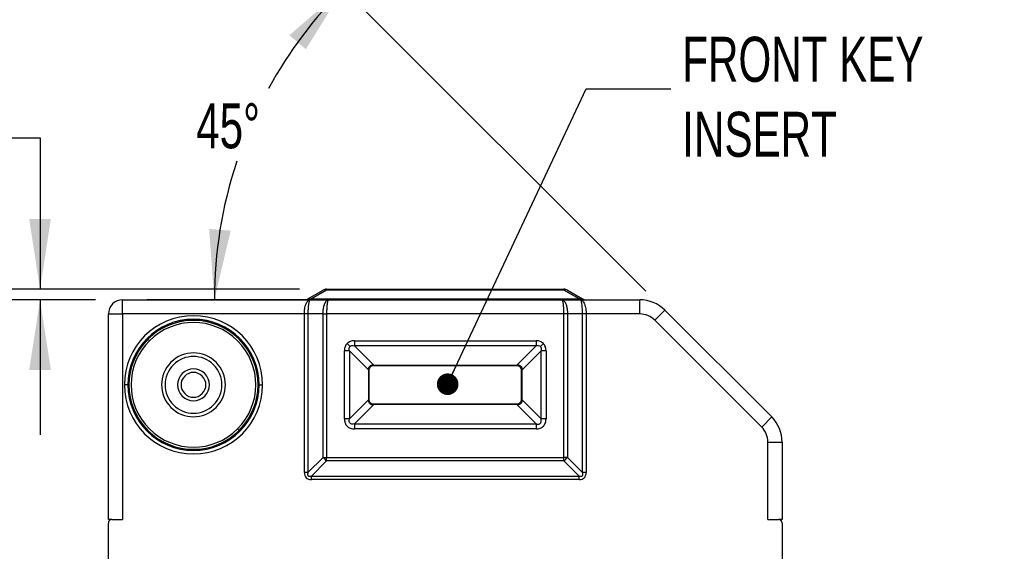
# Model space of a CAD drawing. Header units: millimetres. Extents: x 0 to 838, y 0 to 648.
# Tile 11 of 59: x 112 to 251, y 322 to 397. Entities that reach past the tile are written whole.
import ezdxf

# ---------------------------------------------------------------- set-up
doc = ezdxf.new("R2010")
doc.units = ezdxf.units.MM
doc.header["$LTSCALE"] = 3
doc.layers.add('DIMENSIONS', color=140, linetype='Continuous', lineweight=25)
doc.styles.add('SLDTEXTSTYLE0', font='TXT', dxfattribs={"width": 0.7})
doc.dimstyles.new('SLDDIMSTYLE0', dxfattribs={"dimtxt": 6.474023, "dimasz": 9.906, "dimexe": 0, "dimexo": 0.0625, "dimgap": 1.618506, "dimtad": 0, "dimtih": 1, "dimtoh": 1, "dimdec": 1, "dimrnd": 1e-09, "dimzin": 4, "dimdsep": 46, "dimtxsty": 'SLDTEXTSTYLE0', "dimsah": 1, "dimcen": 0.09, "dimadec": 0, "dimazin": 1, "dimtfac": 1, "dimtdec": 1, "dimtofl": 0, "dimtmove": 0, "dimatfit": 3, "dimfxl": 0, "dimfrac": 2, "dimtolj": 1, "dimtzin": 12, "dimarcsym": 0})
doc.dimstyles.new('SLDDIMSTYLE3', dxfattribs={"dimtxt": 6.474023, "dimasz": 9.906, "dimexe": 0, "dimexo": 0.0625, "dimgap": 1.618506, "dimtad": 0, "dimtih": 1, "dimtoh": 1, "dimdec": 1, "dimrnd": 1e-09, "dimzin": 12, "dimdsep": 46, "dimtxsty": 'SLDTEXTSTYLE0', "dimsah": 1, "dimcen": 0.09, "dimadec": 0, "dimazin": 3, "dimtfac": 1, "dimtdec": 1, "dimtmove": 0, "dimatfit": 0, "dimfxl": 0, "dimfrac": 2, "dimtolj": 1, "dimtzin": 12, "dimarcsym": 0})
doc.dimstyles.new('SLDDIMSTYLE4', dxfattribs={"dimtxt": 6.474023, "dimasz": 9.906, "dimexe": 0, "dimexo": 0.0625, "dimgap": 1.618506, "dimtad": 0, "dimtih": 1, "dimtoh": 1, "dimdec": 4, "dimlfac": 3, "dimzin": 12, "dimdsep": 46, "dimtxsty": 'SLDTEXTSTYLE0', "dimsah": 1, "dimcen": 0.09, "dimadec": 0, "dimazin": 3, "dimtfac": 1, "dimtdec": 0, "dimtofl": 0, "dimtmove": 0, "dimatfit": 3, "dimfxl": 0, "dimfrac": 2, "dimtolj": 1, "dimtzin": 12, "dimarcsym": 0})
doc.dimstyles.new('SLDDIMSTYLE5', dxfattribs={"dimtxt": 0.18, "dimasz": 3.048, "dimexe": 0, "dimexo": 0.0625, "dimgap": 0, "dimtad": 0, "dimtih": 1, "dimtoh": 1, "dimdec": 0, "dimrnd": 1e-09, "dimzin": 0, "dimdsep": 46, "dimtxsty": 'Standard', "dimblk1": 'DOT', "dimblk2": 'DOT', "dimsah": 1, "dimcen": 0.09, "dimadec": 0, "dimazin": 0, "dimtfac": 3.048, "dimtdec": 0, "dimtofl": 0, "dimtmove": 0, "dimatfit": 3, "dimldrblk": 'DOT', "dimfxl": 0, "dimfrac": 2, "dimtolj": 1, "dimtzin": 0, "dimarcsym": 0})

# ---------------------------------------------------------------- blocks, each defined once
blk = doc.blocks.new('_D')
at = {"layer": 'DIMENSIONS'}
for p, q in [((151.34, 358.9), (31.79, 358.9)), ((41.31, 358.9), (41.31, 250.61)), ((31.69, 238.87), (29.52, 238.87)), ((29.52, 238.87), (29.52, 228.58)), ((50.93, 238.87), (53.1, 238.87)), ((53.1, 238.87), (53.1, 228.58)), ((29.52, 228.58), (31.69, 228.58)), ((53.1, 228.58), (50.93, 228.58)), ((41.31, 112.9), (41.31, 227.13)), ((136.58, 112.9), (31.79, 112.9))]:
    blk.add_line(p, q, dxfattribs=at)
for points in [[(41.31, 358.9), (39.79, 349), (42.83, 349)], [(41.31, 112.9), (42.83, 122.81), (39.79, 122.81)]]:
    blk.add_solid(points, dxfattribs=at)
at = {"layer": 'DIMENSIONS', "char_height": 6.35, "attachment_point": 1, "style": 'SLDTEXTSTYLE0'}
for s, insert in [('246.0', (29, 248.51)), ('9.69', (31.69, 236.77))]:
    blk.add_mtext(s, dxfattribs=dict(at, insert=insert))
blk = doc.blocks.new('_D_4')
at = {"layer": 'DIMENSIONS'}
for p, q in [((122.58, 357.4), (66.82, 357.4)), ((76.35, 357.4), (76.35, 250.61)), ((66.73, 238.87), (64.56, 238.87)), ((64.56, 238.87), (64.56, 228.58)), ((85.97, 238.87), (88.14, 238.87)), ((88.14, 238.87), (88.14, 228.58)), ((64.56, 228.58), (66.73, 228.58)), ((88.14, 228.58), (85.97, 228.58)), ((76.35, 127.4), (76.35, 227.13)), ((127.58, 127.4), (66.82, 127.4))]:
    blk.add_line(p, q, dxfattribs=at)
for points in [[(76.35, 357.4), (74.83, 347.5), (77.87, 347.5)], [(76.35, 127.4), (77.87, 137.31), (74.83, 137.31)]]:
    blk.add_solid(points, dxfattribs=at)
at = {"layer": 'DIMENSIONS', "char_height": 6.35, "attachment_point": 1, "style": 'SLDTEXTSTYLE0'}
for s, insert in [('230.0', (64.04, 248.51)), ('9.06', (66.73, 236.77))]:
    blk.add_mtext(s, dxfattribs=dict(at, insert=insert))
blk = doc.blocks.new('_D_5')
at = {"layer": 'DIMENSIONS'}
for p, q in [((74.22, 380.28), (72.05, 380.28)), ((72.05, 380.28), (72.05, 369.99)), ((93.46, 380.28), (95.63, 380.28)), ((95.63, 380.28), (95.63, 369.99)), ((105.13, 380.28), (114.75, 380.28)), ((114.75, 380.28), (114.75, 358.9)), ((72.05, 369.99), (74.22, 369.99)), ((95.63, 369.99), (93.46, 369.99)), ((151.34, 358.9), (105.22, 358.9)), ((122.58, 357.4), (105.22, 357.4)), ((114.75, 357.4), (114.75, 338.35))]:
    blk.add_line(p, q, dxfattribs=at)
for points in [[(114.75, 358.9), (116.27, 368.81), (113.22, 368.81)], [(114.75, 357.4), (113.22, 347.5), (116.27, 347.5)]]:
    blk.add_solid(points, dxfattribs=at)
at = {"layer": 'DIMENSIONS', "char_height": 6.35, "attachment_point": 1, "style": 'SLDTEXTSTYLE0'}
for s, insert in [('1.5', (76.92, 389.92)), ('0.06', (74.22, 378.18))]:
    blk.add_mtext(s, dxfattribs=dict(at, insert=insert))
blk = doc.blocks.new('_D_6')
at = {"layer": 'DIMENSIONS'}
for p, q in [((200.16, 358.63), (150.77, 408.02)), ((185.08, 357.4), (129.8, 357.4))]:
    blk.add_line(p, q, dxfattribs=at)
for start, end in [(135, 151.2695), (161.6453, 180)]:
    blk.add_arc((201.39, 357.4), 62.06, start, end, dxfattribs=at)
for points in [[(157.5, 401.29), (149.91, 394.74), (152.23, 392.76)], [(139.32, 357.4), (141.63, 367.16), (138.59, 367.4)]]:
    blk.add_solid(points, dxfattribs=at)
at = {"layer": 'DIMENSIONS', "insert": (136.77, 385.13), "char_height": 6.35, "attachment_point": 1, "style": 'SLDTEXTSTYLE0'}
blk.add_mtext('45°', dxfattribs=at)
blk = doc.blocks.new('_Dot')
at = {"color": 0, "linetype": 'ByBlock', "lineweight": -2}
blk.add_line((-0.5, 0), (-1, 0), dxfattribs=at)
at = {"color": 0, "linetype": 'ByBlock', "const_width": 0.5}
blk.add_lwpolyline([(-0.25, 0, 1), (0.25, 0, 1)], format="xyb", close=True, dxfattribs=at)

msp = doc.modelspace()

# ---------------------------------------------------------------- linework, layer by layer
for p, q in [((152.519711, 357.536467), (154.653686, 358.768518)), ((155.153686, 358.768518), (153.019711, 357.536467)), ((155.153686, 358.902492), (155.153686, 358.768518)), ((155.153686, 358.902492), (188.617787, 358.902492)), ((188.617787, 358.768518), (155.153686, 358.768518)), ((188.617787, 358.902492), (188.617787, 358.768518)), ((190.751762, 357.536467), (188.617787, 358.768518)), ((189.117787, 358.768518), (191.251762, 357.536467)), ((126.385736, 355.402492), (126.385736, 357.402492)), ((126.385736, 357.402492), (150.385736, 357.402492)), ((150.385736, 357.402492), (152.823559, 357.402492)), ((152.823559, 357.402492), (155.421635, 357.402492)), ((153.019711, 357.536467), (153.019711, 357.402492)), ((153.019711, 357.536467), (190.751762, 357.536467)), ((155.421635, 357.402492), (188.349838, 357.402492)), ((188.349838, 357.402492), (190.947914, 357.402492)), ((190.751762, 357.536467), (190.751762, 357.402492)), ((190.947914, 357.402492), (193.385736, 357.402492)), ((193.385736, 357.402492), (199.314669, 357.402492)), ((199.314669, 355.402492), (199.314669, 357.402492)), ((201.435989, 354.523813), (202.850202, 355.938026)), ((202.850202, 355.938026), (217.92127, 340.866958)), ((124.385736, 326.402492), (124.385736, 355.402492)), ((124.385736, 355.402492), (126.385736, 355.402492)), ((126.385736, 355.402492), (126.385736, 326.402492)), ((152.019711, 355.402492), (126.385736, 355.402492)), ((135.040374, 354.402492), (134.249735, 354.402492)), ((138.521737, 354.402492), (137.731099, 354.402492)), ((152.019711, 333.036467), (152.019711, 355.402492)), ((152.519711, 355.402492), (152.019711, 355.402492)), ((152.519711, 355.402492), (152.519711, 333.036467)), ((154.653686, 355.402492), (152.519711, 355.402492)), ((154.653686, 335.170441), (154.653686, 355.402492)), ((154.653686, 355.402492), (155.153686, 355.402492)), ((188.617787, 355.402492), (155.153686, 355.402492)), ((155.153686, 355.402492), (155.153686, 335.170441)), ((188.617787, 335.170441), (188.617787, 355.402492)), ((189.117787, 355.402492), (188.617787, 355.402492)), ((189.117787, 355.402492), (189.117787, 335.170441)), ((191.251762, 355.402492), (189.117787, 355.402492)), ((191.251762, 333.036467), (191.251762, 355.402492)), ((191.751762, 355.402492), (191.251762, 355.402492)), ((191.751762, 355.402492), (191.751762, 333.036467)), ((199.314669, 355.402492), (191.751762, 355.402492)), ((216.507057, 339.452745), (201.435989, 354.523813)), ((129.951065, 351.837164), (130.163197, 351.625032)), ((159.085736, 351.616706), (184.685736, 351.616706)), ((159.085736, 351.616706), (159.085736, 350.909599)), ((184.685736, 351.616706), (184.685736, 350.909599)), ((157.671523, 340.602492), (157.671523, 350.202492)), ((158.37863, 350.202492), (157.671523, 350.202492)), ((158.458708, 350.82952), (158.05046, 351.237768)), ((158.37863, 350.202492), (158.37863, 340.602492)), ((161.095167, 347.485955), (158.37863, 350.202492)), ((184.685736, 350.909599), (159.085736, 350.909599)), ((159.085736, 350.909599), (161.802274, 348.193062)), ((181.969199, 348.193062), (184.685736, 350.909599)), ((185.392843, 350.202492), (182.676306, 347.485955)), ((185.312764, 350.82952), (185.721013, 351.237768)), ((186.09995, 350.202492), (185.392843, 350.202492)), ((185.392843, 340.602492), (185.392843, 350.202492)), ((186.09995, 350.202492), (186.09995, 340.602492)), ((161.092843, 343.402492), (161.092843, 347.402492)), ((161.16721, 347.402492), (161.092843, 347.402492)), ((161.16721, 343.402492), (161.16721, 347.402492)), ((161.885736, 348.195385), (181.885736, 348.195385)), ((161.885736, 348.121019), (161.885736, 348.195385)), ((161.885736, 348.121019), (181.885736, 348.121019)), ((181.885736, 348.121019), (181.885736, 348.195385)), ((182.67863, 347.402492), (182.604263, 347.402492)), ((182.604263, 347.402492), (182.604263, 343.402492)), ((182.67863, 347.402492), (182.67863, 343.402492)), ((127.135736, 345.402492), (126.635736, 345.402492)), ((145.635736, 345.402492), (146.135736, 345.402492)), ((158.37863, 340.602492), (161.095167, 343.31903)), ((161.16721, 343.402492), (161.092843, 343.402492)), ((182.67863, 343.402492), (182.604263, 343.402492)), ((182.676306, 343.31903), (185.392843, 340.602492)), ((161.802274, 342.611923), (159.085736, 339.895385)), ((161.885736, 342.609599), (161.885736, 342.683966)), ((181.885736, 342.683966), (161.885736, 342.683966)), ((181.885736, 342.609599), (161.885736, 342.609599)), ((181.885736, 342.609599), (181.885736, 342.683966)), ((184.685736, 339.895385), (181.969199, 342.611923)), ((158.37863, 340.602492), (157.671523, 340.602492)), ((186.09995, 340.602492), (185.392843, 340.602492)), ((216.507057, 339.452745), (217.92127, 340.866958)), ((142.820408, 338.967821), (142.608276, 339.179953)), ((159.085736, 339.895385), (159.085736, 339.188279)), ((159.085736, 339.895385), (184.685736, 339.895385)), ((184.685736, 339.188279), (159.085736, 339.188279)), ((184.685736, 339.895385), (184.685736, 339.188279)), ((217.385736, 326.402492), (217.385736, 337.331424)), ((217.385736, 337.331424), (219.385736, 337.331424)), ((219.385736, 337.331424), (219.385736, 326.402492)), ((152.519711, 333.036467), (154.653686, 335.170441)), ((155.153686, 334.670441), (153.019711, 332.536467)), ((154.653686, 335.170441), (155.153686, 335.170441)), ((155.153686, 335.170441), (188.617787, 335.170441)), ((155.153686, 334.670441), (155.153686, 335.170441)), ((188.617787, 334.670441), (155.153686, 334.670441)), ((189.117787, 335.170441), (188.617787, 335.170441)), ((188.617787, 334.670441), (188.617787, 335.170441)), ((190.751762, 332.536467), (188.617787, 334.670441)), ((189.117787, 335.170441), (191.251762, 333.036467)), ((152.519711, 333.036467), (152.019711, 333.036467)), ((153.019711, 332.536467), (190.751762, 332.536467)), ((153.019711, 332.036467), (153.019711, 332.536467)), ((190.751762, 332.036467), (153.019711, 332.036467)), ((190.751762, 332.036467), (190.751762, 332.536467)), ((191.751762, 333.036467), (191.251762, 333.036467)), ((124.885736, 326.402492), (124.385736, 326.402492)), ((124.885736, 326.402492), (126.385736, 326.402492)), ((217.385736, 326.402492), (218.885736, 326.402492)), ((219.385736, 326.402492), (218.885736, 326.402492)), ((124.385736, 318.402492), (124.385736, 325.902492)), ((219.385736, 325.902492), (219.385736, 318.402492))]:
    msp.add_line(p, q)
for centre, radius, start, end in [((155.153686, 357.902492), 1, 90, 120), ((154.903686, 358.275773), 0.552537, 63.09848852, 116.90151148), ((188.617787, 357.902492), 1, 60, 90), ((188.867787, 358.275773), 0.552537, 63.09848852, 116.90151148), ((126.385736, 355.402492), 2, 90, 180), ((152.019711, 358.402492), 1, 270, 300), ((191.751762, 358.402492), 1, 240, 270), ((199.314669, 352.402492), 5, 45, 90), ((136.385736, 345.402492), 9.75, 0, 180), ((136.385736, 345.402492), 9.25, 0, 180), ((136.385736, 345.402492), 9.1, 315, 135), ((136.385736, 345.402492), 8.8, 315, 135), ((199.314669, 352.402492), 3, 45, 90), ((136.385736, 345.402492), 9.1, 135, 315), ((136.385736, 345.402492), 8.8, 135, 315), ((136.385736, 345.402492), 4.5, 315, 135), ((136.385736, 345.402492), 4.5, 135, 315), ((136.385736, 345.402492), 4, 315, 135), ((136.385736, 345.402492), 4, 135, 315), ((136.385736, 345.402492), 2.25, 315, 135), ((136.385736, 345.402492), 1.75, 315, 135), ((160.498563, 342.114396), 5.404589, 82.88881052, 83.66229653), ((167.173832, 348.789665), 5.404589, 186.33770347, 187.11118948), ((176.59764, 348.789665), 5.404589, 352.88881052, 353.66229653), ((183.272909, 342.114396), 5.404589, 96.33770347, 97.11118948), ((136.385736, 345.402492), 2.25, 135, 315), ((136.385736, 345.402492), 1.75, 135, 315), ((136.385736, 345.402492), 9.75, 180, 0), ((136.385736, 345.402492), 9.25, 180, 0), ((160.498563, 348.690588), 5.404589, 276.33770347, 277.11118948), ((183.272909, 348.690588), 5.404589, 262.88881052, 263.66229653), ((167.173832, 342.015319), 5.404589, 172.88881052, 173.66229653), ((176.59764, 342.015319), 5.404589, 6.33770347, 7.11118948), ((214.385736, 337.331424), 5, 360, 45), ((214.385736, 337.331424), 3, 360, 45), ((156.696768, 336.713524), 2.56033, 217.06271949, 232.93728051), ((187.074705, 336.713524), 2.56033, 307.06271949, 322.93728051), ((124.885736, 325.902492), 0.5, 90, 180), ((218.885736, 325.902492), 0.5, 0, 90)]:
    msp.add_arc(centre, radius, start, end)
for points, knots in [([(152.019711, 355.402492), (152.020014, 355.44396), (152.020622, 355.527089), (152.025514, 355.651538), (152.033315, 355.775514), (152.044315, 355.89851), (152.058438, 356.02003), (152.088096, 356.225445), (152.147126, 356.508078), (152.249211, 356.821334), (152.377943, 357.083204), (152.497932, 357.24072), (152.609386, 357.333981), (152.708198, 357.38994), (152.78262, 357.398038), (152.823559, 357.402492)], [0, 0, 0, 0, 0.0381386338, 0.0764562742, 0.1149767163, 0.1537233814, 0.1927192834, 0.2319869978, 0.3562761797, 0.4881205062, 0.6122526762, 0.7518085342, 0.8161089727, 0.8988424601, 1, 1, 1, 1]), ([(153.019711, 357.536467), (152.762983, 357.492), (152.620068, 357.476672), (152.470562, 357.476672), (152.442693, 357.492), (152.519711, 357.536467)], [0, 0, 0, 0, 0.5, 0.5, 1, 1, 1, 1]), ([(152.823559, 357.402492), (152.81654, 357.401579), (152.803024, 357.399822), (152.783491, 357.386414), (152.765724, 357.36745), (152.749763, 357.344025), (152.735583, 357.317986), (152.723115, 357.290784), (152.69526, 357.221889), (152.654699, 357.083249), (152.606622, 356.821352), (152.567659, 356.508058), (152.542658, 356.188297), (152.528461, 355.900456), (152.52105, 355.65277), (152.520156, 355.485626), (152.519711, 355.402492)], [0, 0, 0, 0, 0.0456386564, 0.0878890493, 0.1267511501, 0.1622250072, 0.194310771, 0.2230087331, 0.2483193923, 0.387862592, 0.5120084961, 0.6438402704, 0.7681430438, 0.8463572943, 0.9235810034, 1, 1, 1, 1]), ([(154.653686, 355.402492), (154.65402, 355.447721), (154.654691, 355.538657), (154.660193, 355.675136), (154.669121, 355.811732), (154.681887, 355.947741), (154.698468, 356.082424), (154.718921, 356.215018), (154.743247, 356.344732), (154.771421, 356.470758), (154.803382, 356.59227), (154.839041, 356.70844), (154.898788, 356.876035), (154.994722, 357.081924), (155.110394, 357.240279), (155.216435, 357.333886), (155.310876, 357.389907), (155.382353, 357.398029), (155.421635, 357.402492)], [0, 0, 0, 0, 0.04302127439, 0.08649747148, 0.13043235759, 0.17482958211, 0.21969268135, 0.26502508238, 0.31083010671, 0.35711097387, 0.40387080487, 0.45111262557, 0.49883936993, 0.62209293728, 0.75904588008, 0.82167233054, 0.90199518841, 1, 1, 1, 1]), ([(155.421635, 357.402492), (155.415473, 357.401579), (155.403602, 357.399819), (155.386597, 357.386407), (155.371043, 357.367439), (155.356947, 357.344011), (155.344309, 357.317968), (155.333121, 357.290759), (155.308248, 357.221563), (155.272832, 357.08195), (155.234871, 356.849794), (155.207661, 356.615626), (155.188009, 356.390307), (155.172688, 356.151651), (155.161818, 355.904627), (155.154978, 355.653971), (155.154114, 355.48578), (155.153686, 355.402492)], [0, 0, 0, 0, 0.04420463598, 0.0851566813, 0.1228559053, 0.15730210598, 0.18849511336, 0.21643479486, 0.24112106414, 0.37807574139, 0.50135732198, 0.58844443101, 0.67391344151, 0.75778308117, 0.84007317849, 0.92080473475, 1, 1, 1, 1]), ([(188.617787, 355.402492), (188.617661, 355.447721), (188.617407, 355.538657), (188.615379, 355.675136), (188.61215, 355.811732), (188.607597, 355.947741), (188.601755, 356.082424), (188.594613, 356.215018), (188.586175, 356.344732), (188.57644, 356.470758), (188.565407, 356.59227), (188.553077, 356.70844), (188.532307, 356.876035), (188.498631, 357.081924), (188.458541, 357.240279), (188.421274, 357.333886), (188.388331, 357.389907), (188.36349, 357.398029), (188.349838, 357.402492)], [0, 0, 0, 0, 0.0430212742, 0.0864974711, 0.1304323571, 0.1748295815, 0.2196926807, 0.2650250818, 0.3108301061, 0.3571109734, 0.4038708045, 0.4511126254, 0.4988393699, 0.6220929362, 0.7590458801, 0.8216723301, 0.901995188, 1, 1, 1, 1]), ([(188.349838, 357.402492), (188.36753, 357.401579), (188.401613, 357.399819), (188.4506, 357.386407), (188.495308, 357.367439), (188.535685, 357.344011), (188.571755, 357.317968), (188.603602, 357.290759), (188.674656, 357.221563), (188.77676, 357.08195), (188.884911, 356.849794), (188.963428, 356.615626), (189.020422, 356.390307), (189.064577, 356.151651), (189.095451, 355.904627), (189.114359, 355.653971), (189.116652, 355.48578), (189.117787, 355.402492)], [0, 0, 0, 0, 0.0442046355, 0.0851566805, 0.1228559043, 0.157302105, 0.1884951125, 0.2164347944, 0.2411210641, 0.3780757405, 0.501357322, 0.5884444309, 0.6739134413, 0.7577830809, 0.8400731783, 0.9208047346, 1, 1, 1, 1]), ([(191.251762, 357.536467), (191.32878, 357.492), (191.300911, 357.476672), (191.151405, 357.476672), (191.00849, 357.492), (190.751762, 357.536467)], [0, 0, 0, 0, 0.5, 0.5, 1, 1, 1, 1]), ([(191.251762, 355.402492), (191.251652, 355.44396), (191.251431, 355.527089), (191.249615, 355.651538), (191.246679, 355.775514), (191.242509, 355.89851), (191.237141, 356.02003), (191.225882, 356.225445), (191.203824, 356.508078), (191.164848, 356.821334), (191.116789, 357.083204), (191.070699, 357.24072), (191.029332, 357.333981), (190.991956, 357.38994), (190.963544, 357.398038), (190.947914, 357.402492)], [0, 0, 0, 0, 0.03813863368, 0.07645627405, 0.11497671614, 0.15372338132, 0.19271928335, 0.23198699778, 0.35627617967, 0.48812050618, 0.61225267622, 0.75180853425, 0.81610897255, 0.89884245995, 1, 1, 1, 1]), ([(190.947914, 357.402492), (190.966397, 357.401579), (191.001992, 357.399822), (191.053008, 357.386414), (191.099667, 357.36745), (191.141954, 357.344025), (191.179867, 357.317986), (191.213426, 357.290784), (191.287727, 357.221889), (191.393549, 357.083249), (191.522252, 356.821352), (191.624329, 356.508058), (191.691206, 356.188297), (191.728452, 355.900456), (191.748091, 355.65277), (191.750542, 355.485626), (191.751762, 355.402492)], [0, 0, 0, 0, 0.0456386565, 0.0878890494, 0.1267511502, 0.1622250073, 0.1943107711, 0.2230087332, 0.2483193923, 0.3878625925, 0.5120084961, 0.6438402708, 0.7681430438, 0.8463572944, 0.9235810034, 1, 1, 1, 1]), ([(191.251762, 357.536467), (191.281168, 357.520635), (191.338044, 357.490014), (191.426726, 357.45495), (191.486934, 357.438582), (191.515946, 357.430695)], [0, 0, 0, 0, 0.3567677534, 0.6900598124, 1, 1, 1, 1]), ([(159.085736, 351.616706), (158.874411, 351.616706), (158.675487, 351.58458), (158.324413, 351.456079), (158.172469, 351.359777), (158.05046, 351.237768)], [0, 0, 0, 0, 0.5, 0.5, 1, 1, 1, 1]), ([(185.721013, 351.237768), (185.599004, 351.359777), (185.447059, 351.456079), (185.095986, 351.58458), (184.897061, 351.616706), (184.685736, 351.616706)], [0, 0, 0, 0, 0.5, 0.5, 1, 1, 1, 1]), ([(158.05046, 351.237768), (157.928452, 351.11576), (157.83215, 350.963815), (157.703648, 350.612742), (157.671523, 350.413817), (157.671523, 350.202492)], [0, 0, 0, 0, 0.5, 0.5, 1, 1, 1, 1]), ([(186.09995, 350.202492), (186.09995, 350.413817), (186.067824, 350.612742), (185.939323, 350.963815), (185.843021, 351.11576), (185.721013, 351.237768)], [0, 0, 0, 0, 0.5, 0.5, 1, 1, 1, 1]), ([(161.095167, 347.485955), (161.090914, 347.51215), (161.082576, 347.563515), (161.078603, 347.640634), (161.081663, 347.715448), (161.096532, 347.81555), (161.13751, 347.936621), (161.228262, 348.060961), (161.352903, 348.151394), (161.497441, 348.199704), (161.651206, 348.214311), (161.750798, 348.200302), (161.802274, 348.193062)], [0, 0, 0, 0, 0.0660812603, 0.1295755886, 0.1909576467, 0.2507524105, 0.3787100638, 0.5008073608, 0.6226734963, 0.7505054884, 0.871046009, 1, 1, 1, 1]), ([(161.16721, 347.402492), (161.16721, 347.409462), (161.167221, 347.416431), (161.167243, 347.423401), (161.167264, 347.430371), (161.167297, 347.43734), (161.167341, 347.44431), (161.167409, 347.455344), (161.167505, 347.466378), (161.167626, 347.477412)], [0, 0, 0, 0, 0.000020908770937, 0.000020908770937, 0.000020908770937, 0.000041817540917, 0.000041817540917, 0.000041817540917, 0.000074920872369, 0.000074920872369, 0.000074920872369, 0.000074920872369]), ([(161.167626, 347.477412), (161.168583, 347.563519), (161.180045, 347.648823), (161.235534, 347.811605), (161.280429, 347.887284), (161.400742, 348.007657), (161.476491, 348.052648), (161.639144, 348.108089), (161.724676, 348.119643), (161.810817, 348.120603)], [0, 0, 0, 0, 0.25, 0.25, 0.5, 0.5, 0.75, 0.75, 1, 1, 1, 1]), ([(161.810817, 348.120603), (161.817786, 348.120679), (161.824755, 348.120745), (161.831725, 348.120801), (161.838694, 348.120857), (161.845664, 348.120902), (161.852633, 348.120937), (161.863667, 348.120991), (161.874702, 348.121019), (161.885736, 348.121019)], [0, 0, 0, 0, 0.000020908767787, 0.000020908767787, 0.000020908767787, 0.000041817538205, 0.000041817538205, 0.000041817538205, 0.000074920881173, 0.000074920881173, 0.000074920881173, 0.000074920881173]), ([(181.885736, 348.121019), (181.892706, 348.121019), (181.899676, 348.121008), (181.906645, 348.120986), (181.913615, 348.120964), (181.920584, 348.120931), (181.927554, 348.120888), (181.938588, 348.120819), (181.949622, 348.120724), (181.960656, 348.120603)], [0, 0, 0, 0, 0.000020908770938, 0.000020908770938, 0.000020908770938, 0.000041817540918, 0.000041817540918, 0.000041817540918, 0.000074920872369, 0.000074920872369, 0.000074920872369, 0.000074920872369]), ([(181.960656, 348.120603), (182.046763, 348.119645), (182.132067, 348.108184), (182.294849, 348.052695), (182.370528, 348.0078), (182.490901, 347.887487), (182.535892, 347.811738), (182.591333, 347.649085), (182.602887, 347.563553), (182.603847, 347.477412)], [0, 0, 0, 0, 0.25, 0.25, 0.5, 0.5, 0.75, 0.75, 1, 1, 1, 1]), ([(181.969199, 348.193062), (181.995394, 348.197314), (182.046759, 348.205653), (182.123878, 348.209625), (182.198692, 348.206565), (182.298795, 348.191697), (182.419865, 348.150719), (182.544205, 348.059966), (182.634638, 347.935326), (182.682948, 347.790788), (182.697556, 347.637023), (182.683547, 347.53743), (182.676306, 347.485955)], [0, 0, 0, 0, 0.0660812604, 0.1295755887, 0.1909576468, 0.2507524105, 0.3787100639, 0.5008073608, 0.6226734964, 0.7505054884, 0.8710460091, 1, 1, 1, 1]), ([(182.603847, 347.477412), (182.603923, 347.470442), (182.60399, 347.463473), (182.604045, 347.456504), (182.604101, 347.449534), (182.604146, 347.442565), (182.604181, 347.435595), (182.604235, 347.424561), (182.604263, 347.413527), (182.604263, 347.402492)], [0, 0, 0, 0, 0.000020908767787, 0.000020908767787, 0.000020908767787, 0.000041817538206, 0.000041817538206, 0.000041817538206, 0.000074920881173, 0.000074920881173, 0.000074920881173, 0.000074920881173]), ([(161.802274, 342.611923), (161.776079, 342.60767), (161.724714, 342.599332), (161.647594, 342.595359), (161.572781, 342.598419), (161.472678, 342.613288), (161.351607, 342.654266), (161.227268, 342.745018), (161.136835, 342.869659), (161.088525, 343.014196), (161.073917, 343.167962), (161.087926, 343.267554), (161.095167, 343.31903)], [0, 0, 0, 0, 0.0660812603, 0.1295755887, 0.1909576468, 0.2507524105, 0.3787100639, 0.5008073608, 0.6226734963, 0.7505054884, 0.871046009, 1, 1, 1, 1]), ([(161.167626, 343.327573), (161.167549, 343.334542), (161.167483, 343.341511), (161.167427, 343.348481), (161.167372, 343.35545), (161.167326, 343.36242), (161.167292, 343.369389), (161.167237, 343.380423), (161.16721, 343.391458), (161.16721, 343.402492)], [0, 0, 0, 0, 0.000020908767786, 0.000020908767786, 0.000020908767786, 0.000041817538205, 0.000041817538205, 0.000041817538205, 0.000074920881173, 0.000074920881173, 0.000074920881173, 0.000074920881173]), ([(161.810817, 342.684382), (161.72471, 342.685339), (161.639405, 342.696801), (161.476623, 342.75229), (161.400944, 342.797185), (161.280572, 342.917497), (161.235581, 342.993247), (161.18014, 343.1559), (161.168585, 343.241431), (161.167626, 343.327573)], [0, 0, 0, 0, 0.25, 0.25, 0.5, 0.5, 0.75, 0.75, 1, 1, 1, 1]), ([(182.603847, 343.327573), (182.60289, 343.241466), (182.591428, 343.156161), (182.535939, 342.993379), (182.491044, 342.9177), (182.370731, 342.797328), (182.294982, 342.752337), (182.132329, 342.696896), (182.046797, 342.685341), (181.960656, 342.684382)], [0, 0, 0, 0, 0.25, 0.25, 0.5, 0.5, 0.75, 0.75, 1, 1, 1, 1]), ([(182.676306, 343.31903), (182.680558, 343.292835), (182.688897, 343.24147), (182.692869, 343.16435), (182.689809, 343.089536), (182.674941, 342.989434), (182.633963, 342.868363), (182.54321, 342.744024), (182.41857, 342.653591), (182.274032, 342.605281), (182.120267, 342.590673), (182.020674, 342.604682), (181.969199, 342.611923)], [0, 0, 0, 0, 0.0660812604, 0.1295755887, 0.1909576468, 0.2507524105, 0.3787100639, 0.5008073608, 0.6226734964, 0.7505054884, 0.8710460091, 1, 1, 1, 1]), ([(182.604263, 343.402492), (182.604263, 343.395523), (182.604252, 343.388553), (182.60423, 343.381583), (182.604208, 343.374614), (182.604176, 343.367644), (182.604132, 343.360675), (182.604063, 343.349641), (182.603968, 343.338607), (182.603847, 343.327573)], [0, 0, 0, 0, 0.000020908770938, 0.000020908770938, 0.000020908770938, 0.000041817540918, 0.000041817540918, 0.000041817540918, 0.000074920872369, 0.000074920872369, 0.000074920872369, 0.000074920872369]), ([(161.885736, 342.683966), (161.878767, 342.683966), (161.871797, 342.683977), (161.864828, 342.683998), (161.857858, 342.68402), (161.850889, 342.684053), (161.843919, 342.684096), (161.832885, 342.684165), (161.821851, 342.684261), (161.810817, 342.684382)], [0, 0, 0, 0, 0.000020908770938, 0.000020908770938, 0.000020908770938, 0.000041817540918, 0.000041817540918, 0.000041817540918, 0.000074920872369, 0.000074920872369, 0.000074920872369, 0.000074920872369]), ([(181.960656, 342.684382), (181.953687, 342.684305), (181.946717, 342.684239), (181.939748, 342.684183), (181.932779, 342.684127), (181.925809, 342.684082), (181.91884, 342.684048), (181.907805, 342.683993), (181.896771, 342.683966), (181.885736, 342.683966)], [0, 0, 0, 0, 0.000020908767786, 0.000020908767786, 0.000020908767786, 0.000041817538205, 0.000041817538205, 0.000041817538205, 0.000074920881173, 0.000074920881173, 0.000074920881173, 0.000074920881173]), ([(157.671523, 340.602492), (157.671523, 340.398368), (157.70145, 340.202136), (157.827723, 339.849572), (157.924148, 339.693528), (158.176773, 339.440904), (158.332816, 339.344479), (158.68538, 339.218206), (158.881612, 339.188279), (159.085736, 339.188279)], [0, 0, 0, 0, 0.25, 0.25, 0.5, 0.5, 0.75, 0.75, 1, 1, 1, 1]), ([(159.085736, 339.895385), (158.799852, 339.823914), (158.582122, 339.852051), (158.335295, 340.098878), (158.307159, 340.316608), (158.37863, 340.602492)], [0, 0, 0, 0, 0.5, 0.5, 1, 1, 1, 1]), ([(184.685736, 339.188279), (184.889861, 339.188279), (185.086093, 339.218206), (185.438657, 339.344479), (185.5947, 339.440904), (185.847325, 339.693528), (185.943749, 339.849572), (186.070023, 340.202136), (186.09995, 340.398368), (186.09995, 340.602492)], [0, 0, 0, 0, 0.25, 0.25, 0.5, 0.5, 0.75, 0.75, 1, 1, 1, 1]), ([(184.685736, 339.895385), (184.72005, 339.88747), (184.785757, 339.872312), (184.882115, 339.859381), (184.971035, 339.854998), (185.077766, 339.860889), (185.19858, 339.889461), (185.319349, 339.968845), (185.398816, 340.089674), (185.434077, 340.239765), (185.432911, 340.415504), (185.406993, 340.536457), (185.392843, 340.602492)], [0, 0, 0, 0, 0.0811770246, 0.1554432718, 0.2231664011, 0.284831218, 0.3992050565, 0.5001428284, 0.6010587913, 0.7154545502, 0.8446500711, 1, 1, 1, 1]), ([(152.019711, 333.036467), (152.019711, 332.724662), (152.105825, 332.467038), (152.450282, 332.122581), (152.707906, 332.036467), (153.019711, 332.036467)], [0, 0, 0, 0, 0.5, 0.5, 1, 1, 1, 1]), ([(152.519711, 333.036467), (152.507938, 332.993525), (152.486196, 332.914216), (152.472053, 332.800618), (152.475747, 332.703591), (152.498591, 332.622642), (152.545643, 332.553428), (152.625743, 332.504671), (152.736506, 332.486559), (152.871586, 332.49661), (152.966982, 332.522279), (153.019711, 332.536467)], [0, 0, 0, 0, 0.1353307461, 0.2499412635, 0.3460661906, 0.4274768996, 0.5002689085, 0.5920558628, 0.6999830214, 0.8341709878, 1, 1, 1, 1]), ([(190.751762, 332.536467), (190.794704, 332.524694), (190.874013, 332.502952), (190.98761, 332.488809), (191.084638, 332.492503), (191.165587, 332.515347), (191.234801, 332.562399), (191.283558, 332.642498), (191.301669, 332.753261), (191.291619, 332.888341), (191.26595, 332.983738), (191.251762, 333.036467)], [0, 0, 0, 0, 0.1353307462, 0.2499412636, 0.3460661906, 0.4274768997, 0.5002689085, 0.5920558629, 0.6999830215, 0.8341709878, 1, 1, 1, 1]), ([(190.751762, 332.036467), (191.063567, 332.036467), (191.321191, 332.122581), (191.665648, 332.467038), (191.751762, 332.724662), (191.751762, 333.036467)], [0, 0, 0, 0, 0.5, 0.5, 1, 1, 1, 1])]:
    msp.add_open_spline(points, degree=3, knots=knots)
for points in [[(158.37863, 350.202492), (158.307113, 350.48856), (158.334928, 350.705739), (158.458708, 350.82952)], [(158.458708, 350.82952), (158.582489, 350.953301), (158.799668, 350.981116), (159.085736, 350.909599)], [(184.685736, 350.909599), (184.971804, 350.981116), (185.188983, 350.953301), (185.312764, 350.82952)], [(185.312764, 350.82952), (185.436545, 350.705739), (185.46436, 350.48856), (185.392843, 350.202492)], [(161.092843, 347.402492), (161.092843, 347.430324), (161.093618, 347.458166), (161.095167, 347.485955)], [(161.802274, 348.193062), (161.830062, 348.19461), (161.857905, 348.195385), (161.885736, 348.195385)], [(181.885736, 348.195385), (181.913568, 348.195385), (181.94141, 348.19461), (181.969199, 348.193062)], [(182.676306, 347.485955), (182.677854, 347.458166), (182.67863, 347.430324), (182.67863, 347.402492)], [(161.095167, 343.31903), (161.093618, 343.346818), (161.092843, 343.374661), (161.092843, 343.402492)], [(182.67863, 343.402492), (182.67863, 343.374661), (182.677854, 343.346818), (182.676306, 343.31903)], [(161.885736, 342.609599), (161.857905, 342.609599), (161.830062, 342.610374), (161.802274, 342.611923)], [(181.969199, 342.611923), (181.94141, 342.610374), (181.913568, 342.609599), (181.885736, 342.609599)]]:
    msp.add_open_spline(points, degree=3)

# ---------------------------------------------------------------- texts
at = {"layer": 'DIMENSIONS', "insert": (205.310075, 394.519761), "char_height": 6.35, "attachment_point": 1, "style": 'SLDTEXTSTYLE0'}
msp.add_mtext('FRONT KEY^JINSERT', dxfattribs=at)

# ---------------------------------------------------------------- dimensions: what is measured, and where the dimension line sits
at = {"layer": 'DIMENSIONS'}
dim = msp.add_angular_dim_2l(base=(151.733459, 394.635422), line1=((202.850202, 355.938026), (217.92127, 340.866958)), line2=((188.885736, 357.402492), (199.314669, 357.402492)), dimstyle='SLDDIMSTYLE4', dxfattribs=at)
dim.commit()
dim.dimension.update_dxf_attribs({"geometry": '_D_6', "text_midpoint": (144.445814, 382.090241), "dimtype": 162})
for base, p1, p2, dimstyle, picture, middle in [((114.745403, 357.402492), (155.153686, 358.902492), (126.385736, 357.402492), 'SLDDIMSTYLE3', '_D_5', (114.745403, 380.281833)), ((41.310487, 358.902492), (140.385736, 112.902492), (155.153686, 358.902492), 'SLDDIMSTYLE0', '_D', (41.310487, 238.872255)), ((76.34957, 357.402492), (131.385736, 127.402492), (126.385736, 357.402492), 'SLDDIMSTYLE0', '_D_4', (76.34957, 238.872255))]:
    dim = msp.add_linear_dim(base=base, p1=p1, p2=p2, angle=90, dimstyle=dimstyle, dxfattribs=at)
    dim.commit()
    dim.dimension.update_dxf_attribs({"geometry": picture, "text_midpoint": middle, "dimtype": 160})

# ---------------------------------------------------------------- leaders
msp.add_leader([(172.227171, 345.492046), (191.76017, 387.187906), (203.710918, 387.187906)], dimstyle='SLDDIMSTYLE5', dxfattribs=at)

doc.saveas('drawing.dxf')
